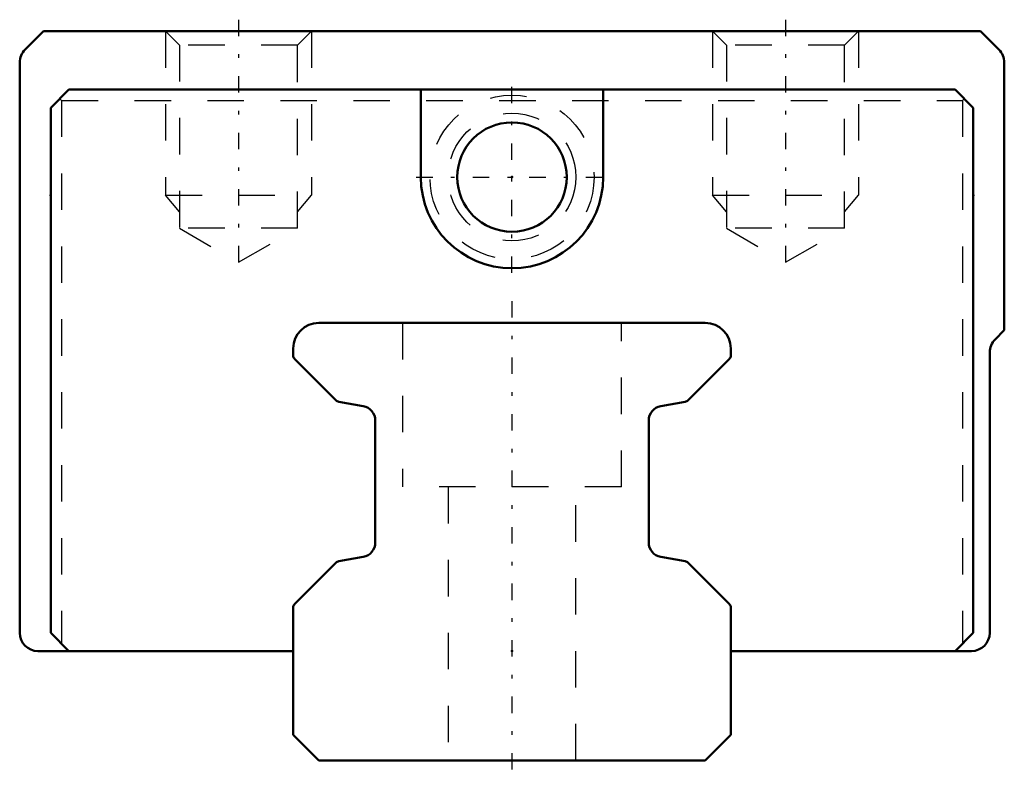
# Model space of a CAD drawing. Header units: millimetres. Extents: x -13.5 to 13.5, y -0.6 to 20.3.
import ezdxf

# ---------------------------------------------------------------- set-up
doc = ezdxf.new("R2010")
doc.units = ezdxf.units.MM
doc.linetypes.add('Center', pattern=[1.5, 0.45, -0.5, 0.05, -0.5])
doc.linetypes.add('Dashed', pattern=[2, 1, -1])
for name, color, linetype, lineweight in [('2d ConnectionPoints', 7, 'Continuous', 50), ('AM_0', 7, 'Continuous', 50), ('AM_5', 3, 'Continuous', 25), ('AM_7', 7, 'Center', 25), ('AM_9', 6, 'Dashed', 25)]:
    doc.layers.add(name, color=color, linetype=linetype, lineweight=lineweight)

# ---------------------------------------------------------------- blocks, each defined once
blk = doc.blocks.new('1_HSR_YR_PB107_grease_nipple_joint_0_in_e3bfzkk5d965qwszesq0dcuhs________2')
at = {"layer": 'AM_9'}
for radius in [2.25, 1.75]:
    blk.add_circle((0, 16), radius, dxfattribs=at)
blk = doc.blocks.new('2_HRG12LRMUUPB107_1Slider_0_in_e3bfzkk5d965qwszesq0dcuhs________2')
at = {"layer": 'AM_0'}
for p, q in [((-12.85, 20), (-13.354, 19.496)), ((12.85, 20), (-12.85, 20)), ((13.354, 19.496), (12.85, 20)), ((-13.5, 19.143), (-13.5, 3.5)), ((13.5, 11.8), (13.5, 19.143)), ((-12.15, 18.4), (-12.65, 17.9)), ((12.15, 18.4), (-12.15, 18.4)), ((-2.5, 18.4), (-2.5, 16)), ((2.5, 16), (2.5, 18.4)), ((12.65, 17.9), (12.15, 18.4)), ((-12.65, 17.9), (-12.65, 3.5)), ((12.65, 3.5), (12.65, 17.9)), ((13.246, 11.546), (13.5, 11.8)), ((13.1, 3.5), (13.1, 11.193)), ((-12.65, 3.5), (-12.15, 3)), ((12.15, 3), (12.65, 3.5)), ((-13, 3), (-6, 3)), ((6, 3), (12.6, 3))]:
    blk.add_line(p, q, dxfattribs=at)
blk.add_circle((0, 16), 1.5, dxfattribs=at)
for centre, radius, start, end in [((-13, 19.143), 0.5, 135, 180), ((13, 19.143), 0.5, 0, 45), ((0, 16), 2.5, 180, 0), ((13.6, 11.193), 0.5, 135, 180), ((-13, 3.5), 0.5, 180, 270), ((12.6, 3.5), 0.5, 270, 0)]:
    blk.add_arc(centre, radius, start, end, dxfattribs=at)
at = {"layer": 'AM_5', "linetype": 'Dashed'}
for p, q in [((-9.5, 20), (-9.5, 15.5)), ((-5.5, 20), (-5.5, 15.5)), ((5.5, 20), (5.5, 15.5)), ((9.5, 20), (9.5, 15.5)), ((-9.121, 15.05), (-9.5, 15.5)), ((-9.5, 15.5), (-5.5, 15.5)), ((-5.879, 15.05), (-5.5, 15.5)), ((5.879, 15.05), (5.5, 15.5)), ((5.5, 15.5), (9.5, 15.5)), ((9.121, 15.05), (9.5, 15.5))]:
    blk.add_line(p, q, dxfattribs=at)
at = {"layer": 'AM_7'}
for p, q in [((-7.5, 20.317), (-7.5, 13.347)), ((7.5, 20.317), (7.5, 13.347)), ((0, 13.375), (0, 18.625)), ((-2.625, 16), (2.625, 16))]:
    blk.add_line(p, q, dxfattribs=at)
at = {"layer": 'AM_9'}
for p, q in [((-9.5, 20), (-9.121, 19.621)), ((-5.879, 19.621), (-5.5, 20)), ((5.5, 20), (5.879, 19.621)), ((9.121, 19.621), (9.5, 20)), ((-9.121, 19.621), (-9.121, 14.6)), ((-5.879, 19.621), (-9.121, 19.621)), ((-5.879, 14.6), (-5.879, 19.621)), ((5.879, 19.621), (5.879, 14.6)), ((9.121, 19.621), (5.879, 19.621)), ((9.121, 14.6), (9.121, 19.621)), ((-12.4, 18.15), (-12.35, 18.1)), ((-12.35, 18.1), (12.35, 18.1)), ((-12.35, 18.1), (-12.35, 3.2)), ((12.35, 18.1), (12.4, 18.15)), ((12.35, 18.1), (12.35, 3.2)), ((-5.879, 14.6), (-9.121, 14.6)), ((-9.121, 14.6), (-7.5, 13.664)), ((-7.5, 13.664), (-5.879, 14.6)), ((9.121, 14.6), (5.879, 14.6)), ((5.879, 14.6), (7.5, 13.664)), ((7.5, 13.664), (9.121, 14.6))]:
    blk.add_line(p, q, dxfattribs=at)
blk = doc.blocks.new('3_HRG12LRM118010_Rail_0_in_e3bfzkk5d965qwszesq0dcuhs________2')
at = {"layer": 'AM_0'}
for p, q in [((5.3, 12), (-5.3, 12)), ((-6, 11.3), (-6, 11.112)), ((6, 11.112), (6, 11.3)), ((-5.956, 11.006), (-4.828, 9.878)), ((4.828, 9.878), (5.956, 11.006)), ((-4.748, 9.836), (-4.081, 9.718)), ((4.081, 9.718), (4.748, 9.836)), ((-3.75, 9.324), (-3.75, 5.976)), ((3.75, 5.976), (3.75, 9.324)), ((-4.828, 5.422), (-5.956, 4.294)), ((-4.081, 5.582), (-4.748, 5.464)), ((4.748, 5.464), (4.081, 5.582)), ((5.956, 4.294), (4.828, 5.422)), ((-6, 4.188), (-6, 0.7)), ((6, 0.7), (6, 4.188)), ((-6, 0.7), (-5.3, 0)), ((5.3, 0), (6, 0.7)), ((-5.3, 0), (5.3, 0))]:
    blk.add_line(p, q, dxfattribs=at)
for centre, radius, start, end in [((-5.3, 11.3), 0.7, 90, 180), ((5.3, 11.3), 0.7, 360, 90), ((-5.85, 11.112), 0.15, 180, 225), ((5.85, 11.112), 0.15, 315, 360), ((-4.721, 9.984), 0.15, 225, 260), ((4.721, 9.984), 0.15, 280, 315), ((-4.15, 9.324), 0.4, 360, 80), ((4.15, 9.324), 0.4, 100, 180), ((-4.15, 5.976), 0.4, 280, 360), ((4.15, 5.976), 0.4, 180, 260), ((-4.721, 5.316), 0.15, 100, 135), ((4.721, 5.316), 0.15, 45, 80), ((-5.85, 4.188), 0.15, 135, 180), ((5.85, 4.188), 0.15, 0, 45)]:
    blk.add_arc(centre, radius, start, end, dxfattribs=at)
at = {"layer": 'AM_7'}
blk.add_line((0, 12.6), (0, -0.6), dxfattribs=at)
at = {"layer": 'AM_9'}
for p, q in [((-3, 12), (-3, 7.5)), ((3, 7.5), (3, 12)), ((3, 7.5), (-3, 7.5)), ((-1.75, 7.5), (-1.75, 0)), ((1.75, 0), (1.75, 7.5))]:
    blk.add_line(p, q, dxfattribs=at)

msp = doc.modelspace()

# ---------------------------------------------------------------- linework, layer by layer
at = {"layer": '2d ConnectionPoints'}
for p in [(0, 16), (0, 16), (-12.65, 15.5), (-12.65, 15.5), (12.65, 15.5), (12.65, 15.5), (0, 3), (0, 3), (0, 0), (0, 0)]:
    msp.add_point(p, dxfattribs=at)

# ---------------------------------------------------------------- block references
for name in ['2_HRG12LRMUUPB107_1Slider_0_in_e3bfzkk5d965qwszesq0dcuhs________2', '1_HSR_YR_PB107_grease_nipple_joint_0_in_e3bfzkk5d965qwszesq0dcuhs________2', '3_HRG12LRM118010_Rail_0_in_e3bfzkk5d965qwszesq0dcuhs________2']:
    msp.add_blockref(name, (0, 0))

doc.saveas('drawing.dxf')
